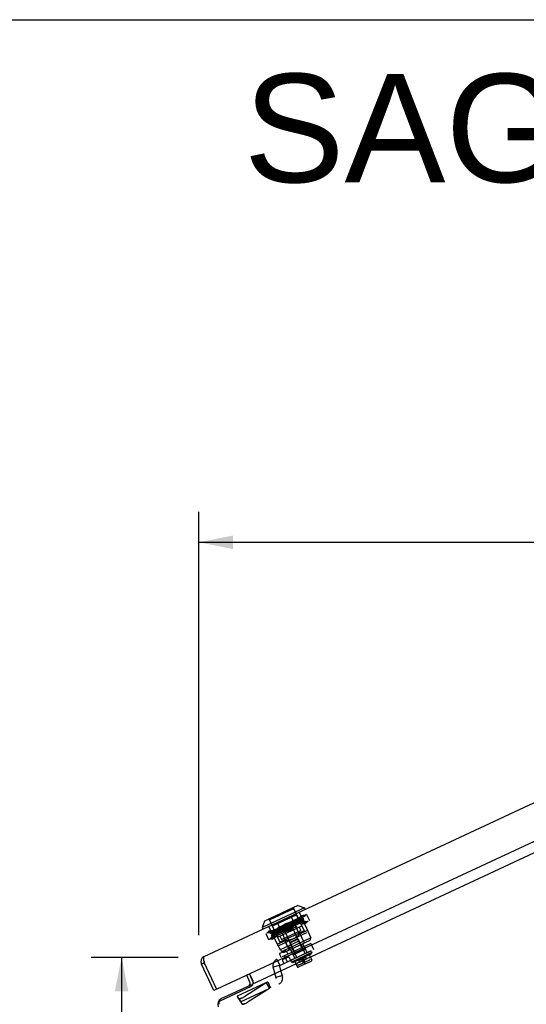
# Model space of a CAD drawing. Header units: inches. Extents: x 0 to 136, y 0 to 88.
# Tile 69 of 74: x 65 to 77, y 65 to 88. Entities that reach past the tile are written whole.
import ezdxf

# ---------------------------------------------------------------- set-up
doc = ezdxf.new("R2010")
doc.units = ezdxf.units.IN
doc.header["$LTSCALE"] = 7.48
doc.header["$MEASUREMENT"] = 0
doc.linetypes.add('HIDDEN', pattern=[0.2, 0.1, -0.1])
doc.layers.get('0').update_dxf_attribs({"linetype": 'CONTINUOUS'})
doc.layers.add('DEFAULT_2', color=8, linetype='HIDDEN')
doc.layers.add('DIMENSIONS', color=7, linetype='CONTINUOUS')
doc.styles.get("Standard").update_dxf_attribs({"font": 'arial.ttf'})
doc.dimstyles.new('DIMSTYLE_1', dxfattribs={"dimtxt": 0.6, "dimasz": 0.8, "dimexe": 0.09, "dimexo": 0.07, "dimgap": 0.0375, "dimtad": 0, "dimtih": 1, "dimtoh": 1, "dimzin": 4, "dimdsep": 46, "dimtxsty": 'Standard', "dimblk": '_FILLED', "dimblk1": '_FILLED', "dimblk2": '_FILLED', "dimcen": 0.09, "dimazin": 1, "dimtfac": 1, "dimtofl": 0, "dimtmove": 0, "dimatfit": 3, "dimldrblk": '_FILLED', "dimfxl": 0, "dimtolj": 1, "dimtzin": 4, "dimarcsym": 0})

# ---------------------------------------------------------------- blocks, each defined once
blk = doc.blocks.new('_FILLED')
at = {"color": 0, "linetype": 'ByBlock'}
blk.add_solid([(0, 0), (-1, 0.2), (-1, -0.2)], dxfattribs=at)
blk = doc.blocks.new('*D6')
at = {"layer": 'DIMENSIONS', "color": 2, "linetype": 'Continuous'}
for p, q in [((68.458, 65.836), (66.401, 65.836)), ((67.121, 65.836), (67.121, 50.381)), ((67.121, 33.726), (67.121, 48.281)), ((74.54, 33.726), (66.401, 33.726))]:
    blk.add_line(p, q, dxfattribs=at)
at = {"layer": 'DIMENSIONS', "color": 2, "linetype": 'Continuous', "xscale": 0.8, "yscale": 0.8, "zscale": 0.8}
for p, rotation in [((67.121, 65.836), 90), ((67.121, 33.726), 270)]:
    blk.add_blockref('_FILLED', p, dxfattribs=dict(at, rotation=rotation))
at = {"layer": 'DIMENSIONS', "color": 2, "linetype": 'Continuous', "insert": (67.121, 50.081), "char_height": 0.6, "width": 2.09665, "attachment_point": 2, "line_spacing_factor": 0.9}
blk.add_mtext('32.11\\PREF.', dxfattribs=at)
blk = doc.blocks.new('*D7')
at = {"layer": 'DIMENSIONS', "color": 2, "linetype": 'Continuous'}
for p, q in [((68.95, 66.364), (68.95, 76.369)), ((90.455, 71.633), (90.455, 76.369)), ((68.95, 75.649), (77.286, 75.649)), ((90.455, 75.649), (82.119, 75.649))]:
    blk.add_line(p, q, dxfattribs=at)
at = {"layer": 'DIMENSIONS', "color": 2, "linetype": 'Continuous', "xscale": 0.8, "yscale": 0.8, "zscale": 0.8, "rotation": 180}
blk.add_blockref('_FILLED', (68.95, 75.649), dxfattribs=at)
at = {"layer": 'DIMENSIONS', "color": 2, "linetype": 'Continuous', "xscale": 0.8, "yscale": 0.8, "zscale": 0.8}
blk.add_blockref('_FILLED', (90.455, 75.649), dxfattribs=at)
at = {"layer": 'DIMENSIONS', "color": 2, "linetype": 'Continuous', "insert": (79.702, 75.949), "char_height": 0.6, "width": 4.23346, "attachment_point": 2, "line_spacing_factor": 0.9}
blk.add_mtext('21.50 REF.', dxfattribs=at)

msp = doc.modelspace()

# ---------------------------------------------------------------- linework, layer by layer
at = {"color": 7, "linetype": 'Continuous'}
for p, q in [((0, 88), (136, 88)), ((71.284, 67.066), (70.499, 66.7)), ((71.284, 67.066), (71.441, 67.009)), ((71.441, 67.009), (70.442, 66.543)), ((71.441, 67.009), (71.458, 66.973)), ((70.499, 66.7), (70.442, 66.543)), ((70.442, 66.543), (70.459, 66.508)), ((69.007, 65.682), (69.075, 65.713)), ((70.153, 65.258), (70.077, 65.42)), ((69.475, 64.865), (70.182, 65.194)), ((70.182, 65.194), (70.196, 65.166)), ((70.19, 65.179), (70.202, 65.173)), ((69.367, 65.088), (69.299, 65.056)), ((69.36, 65.102), (69.367, 65.088))]:
    msp.add_line(p, q, dxfattribs=at)
at = {"color": 3, "linetype": 'Continuous'}
for p, q in [((69.072, 65.861), (88.435, 74.89)), ((69.38, 65.094), (88.825, 74.162)), ((70.205, 65.208), (88.006, 73.509)), ((69.299, 65.056), (69.007, 65.682)), ((69.065, 65.777), (69.065, 65.783)), ((69.066, 65.771), (69.065, 65.777)), ((69.067, 65.765), (69.066, 65.771)), ((69.068, 65.759), (69.067, 65.765)), ((69.069, 65.753), (69.068, 65.759)), ((69.07, 65.746), (69.069, 65.753)), ((69.071, 65.74), (69.07, 65.746)), ((69.072, 65.73), (69.071, 65.74)), ((69.075, 65.713), (69.072, 65.73)), ((69.075, 65.713), (69.36, 65.102)), ((70.242, 65.242), (70.144, 65.451)), ((70.145, 65.451), (70.221, 65.29)), ((69.452, 64.815), (70.189, 65.159)), ((70.205, 65.208), (70.213, 65.189))]:
    msp.add_line(p, q, dxfattribs=at)
for points in [[(69.065, 65.783), (69.064, 65.789), (69.064, 65.792), (69.063, 65.794), (69.063, 65.797), (69.063, 65.8), (69.063, 65.802), (69.062, 65.805), (69.062, 65.808), (69.062, 65.81), (69.062, 65.813), (69.062, 65.815), (69.062, 65.817), (69.062, 65.82), (69.062, 65.822), (69.062, 65.824), (69.062, 65.826), (69.062, 65.828), (69.062, 65.831), (69.062, 65.833), (69.062, 65.834), (69.062, 65.836), (69.062, 65.838), (69.062, 65.84), (69.063, 65.842), (69.063, 65.843), (69.063, 65.845), (69.063, 65.846), (69.064, 65.848), (69.064, 65.849), (69.064, 65.85), (69.065, 65.852), (69.065, 65.853), (69.066, 65.854), (69.066, 65.855), (69.067, 65.856), (69.067, 65.857), (69.068, 65.858), (69.069, 65.858), (69.069, 65.859), (69.07, 65.86), (69.071, 65.86), (69.072, 65.861), (69.072, 65.861)], [(70.203, 65.174), (70.203, 65.173), (70.202, 65.173), (70.201, 65.172), (70.2, 65.171), (70.199, 65.17), (70.198, 65.169), (70.197, 65.168), (70.196, 65.167), (70.195, 65.166), (70.194, 65.165), (70.193, 65.163), (70.192, 65.162), (70.191, 65.161), (70.189, 65.159)], [(70.213, 65.189), (70.213, 65.188), (70.212, 65.186), (70.211, 65.185), (70.211, 65.183), (70.21, 65.182), (70.21, 65.181), (70.209, 65.18), (70.209, 65.179), (70.208, 65.179), (70.207, 65.178), (70.207, 65.177), (70.206, 65.177), (70.205, 65.176), (70.205, 65.175), (70.203, 65.174)], [(70.231, 65.23), (70.231, 65.229), (70.23, 65.227), (70.229, 65.225), (70.229, 65.224), (70.228, 65.222), (70.228, 65.221), (70.227, 65.219), (70.226, 65.218), (70.225, 65.217), (70.224, 65.217), (70.223, 65.216)], [(70.242, 65.242), (70.241, 65.242), (70.24, 65.241), (70.238, 65.241), (70.237, 65.24), (70.236, 65.239), (70.235, 65.238), (70.234, 65.236), (70.233, 65.235), (70.232, 65.233), (70.232, 65.232), (70.231, 65.23)]]:
    msp.add_lwpolyline(points, dxfattribs=at)
at = {"color": 7, "linetype": 'Continuous'}
for points in [[(70.152, 65.197), (70.152, 65.198), (70.153, 65.198), (70.153, 65.198), (70.154, 65.198), (70.154, 65.198), (70.155, 65.198), (70.157, 65.198), (70.158, 65.198), (70.159, 65.198), (70.161, 65.197), (70.162, 65.197), (70.166, 65.196)], [(70.166, 65.196), (70.168, 65.195), (70.169, 65.195), (70.171, 65.194), (70.173, 65.194), (70.175, 65.194), (70.176, 65.194), (70.178, 65.194), (70.179, 65.194), (70.18, 65.194), (70.182, 65.194), (70.182, 65.194)]]:
    msp.add_lwpolyline(points, dxfattribs=at)
at = {"color": 3, "linetype": 'Continuous'}
for centre, radius, start, end in [((69.129, 65.739), 0.135, 115, 205), ((70.089, 65.228), 0.145, 3.2477, 17.7371), ((69.374, 65.108), 0.015, 205, 295), ((69.479, 64.758), 0.063, 115, 205)]:
    msp.add_arc(centre, radius, start, end, dxfattribs=at)
at = {"color": 7, "linetype": 'Continuous'}
for centre, radius, start, end in [((69.129, 65.739), 0.06, 173.1228, 205), ((70.089, 65.228), 0.07, 301.4624, 25), ((69.537, 64.733), 0.145, 115, 205)]:
    msp.add_arc(centre, radius, start, end, dxfattribs=at)
at = {"layer": 'DEFAULT_2', "color": 8, "linetype": 'HIDDEN'}
for p, q in [((71.184, 67.006), (71.189, 67.022)), ((71.493, 66.852), (70.529, 66.403)), ((71.184, 67.006), (70.609, 66.739)), ((71.184, 66.989), (70.622, 66.727)), ((70.684, 66.582), (71.255, 66.849)), ((71.122, 66.817), (71.321, 66.389)), ((71.184, 67.006), (71.435, 66.468)), ((71.184, 66.989), (71.185, 66.989)), ((71.186, 66.988), (71.187, 66.987)), ((71.187, 66.987), (71.188, 66.986)), ((71.188, 66.986), (71.189, 66.984)), ((71.189, 66.984), (71.19, 66.982)), ((71.19, 66.982), (71.191, 66.98)), ((71.191, 66.98), (71.192, 66.978)), ((71.193, 66.976), (71.192, 66.978)), ((71.193, 66.976), (71.253, 66.848)), ((71.378, 66.585), (71.255, 66.849)), ((71.358, 66.811), (71.313, 66.768)), ((71.315, 66.907), (71.531, 66.443)), ((71.404, 66.832), (71.358, 66.811)), ((71.358, 66.811), (71.42, 66.818)), ((71.358, 66.811), (71.375, 66.775)), ((71.359, 66.79), (71.404, 66.832)), ((71.421, 66.797), (71.359, 66.79)), ((71.42, 66.818), (71.375, 66.775)), ((71.421, 66.797), (71.375, 66.775)), ((71.385, 66.774), (71.405, 66.805)), ((71.405, 66.806), (71.396, 66.807)), ((71.466, 66.839), (71.404, 66.832)), ((71.404, 66.832), (71.421, 66.797)), ((71.421, 66.797), (71.466, 66.839)), ((71.493, 66.852), (71.559, 66.709)), ((70.609, 66.739), (70.594, 66.744)), ((70.596, 66.26), (71.559, 66.709)), ((70.818, 66.11), (70.601, 66.574)), ((70.609, 66.739), (70.861, 66.2)), ((70.622, 66.727), (70.622, 66.727)), ((70.622, 66.722), (70.622, 66.724)), ((70.623, 66.72), (70.622, 66.722)), ((70.624, 66.718), (70.623, 66.72)), ((70.625, 66.716), (70.624, 66.718)), ((70.626, 66.714), (70.625, 66.716)), ((70.627, 66.712), (70.626, 66.714)), ((70.627, 66.712), (70.687, 66.583)), ((70.668, 66.337), (71.453, 66.703)), ((70.807, 66.318), (70.684, 66.582)), ((70.795, 66.664), (70.994, 66.236)), ((70.807, 66.318), (71.378, 66.585)), ((70.904, 66.577), (71.003, 66.645)), ((70.904, 66.577), (71.019, 66.609)), ((70.905, 66.575), (70.958, 66.601)), ((70.974, 66.565), (70.922, 66.539)), ((70.958, 66.601), (71.011, 66.627)), ((71.081, 66.618), (70.974, 66.565)), ((70.982, 66.547), (71.089, 66.6)), ((70.988, 66.606), (71.042, 66.63)), ((71.051, 66.612), (70.996, 66.588)), ((71.106, 66.565), (70.999, 66.511)), ((71.003, 66.645), (71.118, 66.677)), ((71.086, 66.467), (71.003, 66.645)), ((71.01, 66.573), (71.04, 66.586)), ((71.013, 66.553), (71.067, 66.577)), ((71.019, 66.609), (71.118, 66.677)), ((71.076, 66.559), (71.021, 66.535)), ((71.04, 66.586), (71.098, 66.612)), ((71.134, 66.644), (71.081, 66.618)), ((71.144, 66.671), (71.089, 66.644)), ((71.089, 66.6), (71.142, 66.626)), ((71.159, 66.591), (71.106, 66.565)), ((71.163, 66.614), (71.107, 66.587)), ((71.114, 66.547), (71.167, 66.573)), ((71.313, 66.768), (71.375, 66.775)), ((71.321, 66.558), (71.359, 66.476)), ((71.379, 66.625), (71.425, 66.668)), ((71.441, 66.632), (71.379, 66.625)), ((71.385, 66.774), (71.385, 66.774)), ((71.385, 66.774), (71.393, 66.757)), ((71.393, 66.757), (71.393, 66.757)), ((71.43, 66.752), (71.393, 66.757)), ((71.41, 66.72), (71.43, 66.752)), ((71.41, 66.721), (71.41, 66.72)), ((71.41, 66.721), (71.418, 66.703)), ((71.418, 66.703), (71.418, 66.703)), ((71.446, 66.7), (71.418, 66.703)), ((71.471, 66.69), (71.425, 66.668)), ((71.486, 66.675), (71.425, 66.668)), ((71.441, 66.632), (71.425, 66.668)), ((71.471, 66.69), (71.426, 66.647)), ((71.426, 66.647), (71.487, 66.654)), ((71.441, 66.632), (71.486, 66.675)), ((71.487, 66.654), (71.441, 66.632)), ((71.453, 66.703), (71.47, 66.667)), ((71.471, 66.69), (71.533, 66.697)), ((71.487, 66.654), (71.471, 66.69)), ((71.533, 66.697), (71.487, 66.654)), ((70.529, 66.403), (70.596, 66.26)), ((70.556, 66.415), (70.601, 66.458)), ((70.618, 66.422), (70.556, 66.415)), ((70.601, 66.458), (70.647, 66.479)), ((70.663, 66.465), (70.601, 66.458)), ((70.601, 66.458), (70.618, 66.422)), ((70.647, 66.479), (70.602, 66.436)), ((70.602, 66.436), (70.664, 66.444)), ((70.618, 66.422), (70.663, 66.465)), ((70.618, 66.422), (70.664, 66.444)), ((70.654, 66.445), (70.633, 66.413)), ((70.633, 66.413), (70.633, 66.413)), ((70.633, 66.413), (70.671, 66.408)), ((70.647, 66.479), (70.709, 66.486)), ((70.647, 66.479), (70.664, 66.444)), ((70.647, 66.458), (70.654, 66.444)), ((70.654, 66.444), (70.654, 66.445)), ((70.679, 66.391), (70.658, 66.36)), ((70.658, 66.36), (70.658, 66.359)), ((70.658, 66.359), (70.696, 66.355)), ((70.709, 66.486), (70.664, 66.444)), ((70.667, 66.315), (70.714, 66.337)), ((70.667, 66.315), (70.729, 66.322)), ((70.668, 66.337), (70.685, 66.301)), ((70.669, 66.294), (70.714, 66.337)), ((70.67, 66.409), (70.679, 66.391)), ((70.67, 66.409), (70.671, 66.408)), ((70.679, 66.391), (70.679, 66.391)), ((70.729, 66.322), (70.684, 66.279)), ((70.695, 66.355), (70.697, 66.351)), ((70.695, 66.355), (70.696, 66.355)), ((70.776, 66.344), (70.714, 66.337)), ((70.73, 66.301), (70.714, 66.337)), ((70.73, 66.301), (70.776, 66.344)), ((70.818, 66.11), (71.531, 66.443)), ((71.435, 66.468), (70.861, 66.2)), ((70.864, 66.345), (70.903, 66.263)), ((70.903, 66.263), (71.359, 66.476)), ((70.93, 66.521), (70.982, 66.547)), ((70.993, 66.531), (70.938, 66.503)), ((70.999, 66.511), (70.947, 66.485)), ((71.069, 66.502), (70.97, 66.435)), ((71.086, 66.467), (70.97, 66.435)), ((70.98, 66.46), (71.159, 66.543)), ((71.217, 65.953), (70.98, 66.46)), ((71.031, 66.518), (71.09, 66.544)), ((71.061, 66.52), (71.114, 66.547)), ((71.185, 66.534), (71.069, 66.502)), ((71.185, 66.534), (71.086, 66.467)), ((71.395, 66.036), (71.159, 66.543)), ((71.251, 66.323), (71.232, 66.31)), ((71.268, 66.337), (71.251, 66.323)), ((71.286, 66.353), (71.268, 66.337)), ((71.303, 66.37), (71.286, 66.352)), ((71.321, 66.389), (71.303, 66.37)), ((71.308, 66.452), (71.434, 66.181)), ((71.515, 66.479), (71.321, 66.389)), ((71.326, 66.417), (71.436, 66.181)), ((71.528, 66.441), (71.594, 66.299)), ((70.667, 66.315), (70.622, 66.272)), ((70.622, 66.272), (70.684, 66.279)), ((70.684, 66.279), (70.667, 66.315)), ((70.73, 66.301), (70.669, 66.294)), ((70.684, 66.279), (70.73, 66.301)), ((71.594, 66.169), (70.791, 65.795)), ((70.994, 66.236), (70.801, 66.146)), ((70.821, 66.112), (70.858, 66.033)), ((70.873, 66.028), (71.316, 66.234)), ((71.594, 66.299), (70.902, 65.976)), ((70.954, 66.287), (71.081, 66.016)), ((70.956, 65.958), (71.575, 66.246)), ((70.969, 66.25), (71.038, 66.104)), ((70.994, 66.236), (71.02, 66.238)), ((71.045, 66.24), (71.02, 66.238)), ((71.068, 66.244), (71.045, 66.24)), ((71.09, 66.248), (71.067, 66.244)), ((71.11, 66.029), (71.068, 66.118)), ((71.112, 66.254), (71.089, 66.248)), ((71.297, 66.271), (71.1, 66.179)), ((71.106, 66.195), (71.1, 66.179)), ((71.1, 66.179), (71.262, 65.833)), ((71.281, 66.277), (71.106, 66.195)), ((71.134, 66.26), (71.112, 66.254)), ((71.155, 66.268), (71.134, 66.26)), ((71.174, 66.277), (71.155, 66.268)), ((71.174, 66.277), (71.194, 66.286)), ((71.213, 66.297), (71.194, 66.286)), ((71.232, 66.31), (71.213, 66.297)), ((71.281, 66.277), (71.297, 66.271)), ((71.297, 66.271), (71.458, 65.925)), ((71.357, 66.145), (71.311, 66.245)), ((71.362, 66.147), (71.423, 66.015)), ((71.4, 66.165), (71.462, 66.033)), ((71.435, 66.095), (71.502, 65.952)), ((71.575, 66.246), (71.594, 66.299)), ((71.594, 66.169), (71.66, 66.026)), ((70.854, 65.92), (70.891, 65.841)), ((70.858, 65.652), (71.66, 66.026)), ((71.001, 65.997), (70.858, 65.93)), ((70.872, 66.04), (70.902, 65.976)), ((70.92, 65.97), (70.902, 65.976)), ((70.938, 65.964), (70.92, 65.97)), ((70.956, 65.958), (70.938, 65.964)), ((70.969, 65.878), (71.036, 65.735)), ((71.011, 65.993), (71.048, 65.914)), ((71.176, 65.9), (71.115, 66.032)), ((71.127, 65.777), (71.587, 65.992)), ((71.59, 65.986), (71.13, 65.772)), ((71.617, 65.956), (71.136, 65.731)), ((71.146, 65.96), (71.213, 65.817)), ((71.154, 66.05), (71.215, 65.918)), ((71.166, 65.723), (71.604, 65.928)), ((71.176, 65.9), (71.462, 66.033)), ((71.217, 65.953), (71.201, 65.911)), ((71.395, 66.036), (71.217, 65.953)), ((71.288, 65.846), (71.286, 65.851)), ((71.308, 65.862), (71.311, 65.856)), ((71.317, 65.866), (71.32, 65.86)), ((71.335, 65.867), (71.333, 65.873)), ((71.357, 65.884), (71.36, 65.879)), ((71.385, 65.891), (71.382, 65.896)), ((71.395, 66.036), (71.437, 66.021)), ((71.397, 65.903), (71.4, 65.898)), ((71.406, 65.907), (71.409, 65.902)), ((71.431, 65.912), (71.429, 65.918)), ((71.439, 65.916), (71.436, 65.921)), ((71.449, 65.927), (71.452, 65.922)), ((71.469, 65.93), (71.467, 65.935)), ((71.472, 65.938), (71.475, 65.933)), ((71.481, 65.942), (71.483, 65.937)), ((71.494, 65.941), (71.491, 65.947)), ((71.498, 65.95), (71.5, 65.944)), ((71.503, 65.946), (71.5, 65.951)), ((71.508, 65.948), (71.505, 65.953)), ((71.534, 65.967), (71.536, 65.961)), ((71.555, 65.905), (71.614, 65.78)), ((71.559, 65.972), (71.557, 65.977)), ((71.574, 65.985), (71.576, 65.98)), ((71.586, 65.985), (71.584, 65.99)), ((71.587, 65.992), (71.59, 65.986)), ((71.604, 65.928), (71.617, 65.956)), ((71.606, 65.981), (71.617, 65.956)), ((70.855, 65.647), (70.703, 65.606)), ((70.791, 65.795), (70.858, 65.652)), ((70.923, 65.396), (70.855, 65.647)), ((70.926, 65.766), (70.957, 65.698)), ((71.057, 65.849), (70.935, 65.792)), ((71.083, 65.839), (71.114, 65.772)), ((71.124, 65.756), (71.136, 65.731)), ((71.127, 65.777), (71.13, 65.772)), ((71.133, 65.773), (71.131, 65.779)), ((71.166, 65.723), (71.136, 65.731)), ((71.141, 65.783), (71.144, 65.778)), ((71.16, 65.786), (71.158, 65.791)), ((71.181, 65.802), (71.184, 65.797)), ((71.212, 65.81), (71.209, 65.815)), ((71.214, 65.746), (71.272, 65.621)), ((71.215, 65.818), (71.217, 65.812)), ((71.217, 65.819), (71.219, 65.813)), ((71.226, 65.816), (71.223, 65.822)), ((71.234, 65.827), (71.236, 65.821)), ((71.242, 65.831), (71.245, 65.825)), ((71.25, 65.828), (71.248, 65.833)), ((71.25, 65.697), (71.392, 65.764)), ((71.266, 65.842), (71.268, 65.836)), ((71.281, 65.842), (71.279, 65.848)), ((71.296, 65.654), (71.281, 65.66)), ((71.297, 65.654), (71.572, 65.783)), ((71.366, 65.643), (71.298, 65.611)), ((71.313, 65.77), (71.473, 65.845)), ((71.329, 65.734), (71.313, 65.77)), ((71.364, 65.642), (71.372, 65.646)), ((71.372, 65.646), (71.533, 65.721)), ((71.375, 65.799), (71.412, 65.721)), ((71.381, 65.65), (71.384, 65.651)), ((71.385, 65.825), (71.451, 65.683)), ((71.411, 65.816), (71.448, 65.737)), ((71.428, 65.78), (71.57, 65.847)), ((71.49, 65.809), (71.473, 65.845)), ((71.578, 65.798), (71.573, 65.783)), ((70.771, 65.355), (70.703, 65.606)), ((70.765, 65.375), (70.917, 65.416)), ((69.863, 64.929), (70.768, 65.351)), ((69.93, 64.786), (70.835, 65.208)), ((70.536, 65.235), (70.033, 64.918)), ((70.536, 65.235), (70.618, 65.107)), ((70.577, 65.262), (70.643, 65.119)), ((69.93, 64.786), (69.863, 64.929)), ((70.618, 65.107), (70.114, 64.79)), ((69.854, 64.917), (69.879, 64.87)), ((69.854, 64.917), (69.936, 64.789)), ((69.88, 64.87), (69.879, 64.87)), ((69.879, 64.87), (69.88, 64.87)), ((69.88, 64.87), (69.961, 64.742)), ((69.909, 64.831), (69.909, 64.831)), ((69.944, 64.873), (69.933, 64.869)), ((69.936, 64.789), (69.961, 64.742)), ((69.961, 64.742), (69.961, 64.742)), ((69.961, 64.742), (69.961, 64.742)), ((70.025, 64.745), (70.014, 64.741))]:
    msp.add_line(p, q, dxfattribs=at)
for points in [[(71.405, 66.805), (71.405, 66.805), (71.402, 66.803), (71.397, 66.8), (71.391, 66.796), (71.382, 66.791), (71.371, 66.785), (71.358, 66.778), (71.343, 66.771), (71.326, 66.762), (71.308, 66.753), (71.289, 66.743), (71.267, 66.732), (71.245, 66.721), (71.221, 66.709), (71.196, 66.697), (71.171, 66.684), (71.144, 66.671)], [(71.186, 66.988), (71.185, 66.989), (71.185, 66.989)], [(71.351, 66.786), (71.364, 66.791), (71.376, 66.796), (71.386, 66.8), (71.394, 66.803), (71.4, 66.805), (71.404, 66.806), (71.405, 66.806)], [(71.405, 66.806), (71.405, 66.806), (71.405, 66.805)], [(70.622, 66.727), (70.622, 66.726), (70.622, 66.725), (70.622, 66.724)], [(70.633, 66.413), (70.636, 66.413), (70.64, 66.414), (70.646, 66.417), (70.655, 66.42), (70.666, 66.424), (70.679, 66.429), (70.693, 66.435), (70.71, 66.442), (70.728, 66.45), (70.748, 66.458), (70.769, 66.468), (70.792, 66.477), (70.816, 66.488), (70.841, 66.499), (70.868, 66.51), (70.895, 66.522), (70.923, 66.535), (70.952, 66.547), (71.01, 66.573)], [(70.918, 66.559), (70.89, 66.546), (70.863, 66.532), (70.837, 66.52), (70.813, 66.507), (70.789, 66.495), (70.767, 66.484), (70.746, 66.474), (70.726, 66.464), (70.708, 66.455), (70.692, 66.446), (70.678, 66.439), (70.665, 66.432), (70.654, 66.427), (70.646, 66.422), (70.64, 66.418), (70.635, 66.415), (70.633, 66.414), (70.633, 66.413)], [(70.996, 66.588), (70.942, 66.565), (70.915, 66.553), (70.889, 66.542), (70.864, 66.531), (70.84, 66.52), (70.817, 66.51), (70.795, 66.501), (70.774, 66.492), (70.754, 66.483), (70.736, 66.476), (70.719, 66.469), (70.705, 66.463), (70.692, 66.457), (70.68, 66.453), (70.671, 66.449), (70.664, 66.447), (70.658, 66.445), (70.655, 66.444), (70.654, 66.444)], [(70.654, 66.445), (70.654, 66.445), (70.657, 66.447), (70.662, 66.45), (70.669, 66.454), (70.677, 66.459), (70.688, 66.465), (70.7, 66.471), (70.714, 66.479), (70.73, 66.487), (70.748, 66.496), (70.767, 66.505), (70.787, 66.516), (70.808, 66.526), (70.831, 66.538), (70.855, 66.55), (70.879, 66.562), (70.905, 66.575)], [(70.671, 66.408), (70.672, 66.408), (70.675, 66.409), (70.68, 66.411), (70.688, 66.414), (70.697, 66.417), (70.708, 66.421), (70.721, 66.427), (70.736, 66.433), (70.752, 66.44), (70.77, 66.447), (70.79, 66.456), (70.81, 66.465), (70.832, 66.474), (70.856, 66.484), (70.88, 66.495), (70.906, 66.506), (70.932, 66.517), (70.958, 66.529), (71.013, 66.553)], [(70.696, 66.48), (70.711, 66.486), (70.727, 66.493), (70.745, 66.501), (70.765, 66.509), (70.786, 66.518), (70.808, 66.528), (70.831, 66.538), (70.856, 66.549), (70.881, 66.56), (70.907, 66.571), (70.934, 66.583), (70.988, 66.606)], [(71.089, 66.644), (71.032, 66.616), (71.003, 66.602), (70.975, 66.587), (70.918, 66.559)], [(71.107, 66.587), (71.05, 66.559), (70.993, 66.531)], [(71.042, 66.63), (71.097, 66.654), (71.123, 66.666), (71.149, 66.677), (71.174, 66.688), (71.199, 66.698), (71.222, 66.709), (71.244, 66.718), (71.265, 66.727), (71.284, 66.735), (71.302, 66.743), (71.319, 66.75), (71.334, 66.756), (71.347, 66.761), (71.358, 66.766), (71.367, 66.769), (71.375, 66.772), (71.38, 66.774), (71.383, 66.775), (71.385, 66.774)], [(71.393, 66.757), (71.392, 66.757), (71.389, 66.756), (71.383, 66.754), (71.376, 66.752), (71.367, 66.748), (71.355, 66.744), (71.342, 66.738), (71.328, 66.732), (71.311, 66.725), (71.293, 66.718), (71.274, 66.709), (71.253, 66.7), (71.231, 66.691), (71.208, 66.681), (71.183, 66.67), (71.158, 66.659), (71.132, 66.648), (71.105, 66.636), (71.051, 66.612)], [(71.067, 66.577), (71.122, 66.6), (71.148, 66.612), (71.174, 66.623), (71.199, 66.634), (71.224, 66.645), (71.247, 66.655), (71.269, 66.665), (71.29, 66.674), (71.31, 66.682), (71.328, 66.69), (71.344, 66.696), (71.359, 66.703), (71.372, 66.708), (71.383, 66.712), (71.392, 66.716), (71.4, 66.719), (71.405, 66.72), (71.408, 66.721), (71.41, 66.721)], [(71.418, 66.703), (71.417, 66.703), (71.413, 66.702), (71.408, 66.701), (71.401, 66.698), (71.392, 66.695), (71.38, 66.69), (71.367, 66.685), (71.353, 66.679), (71.336, 66.672), (71.318, 66.664), (71.299, 66.656), (71.278, 66.647), (71.256, 66.637), (71.232, 66.627), (71.208, 66.617), (71.183, 66.606), (71.157, 66.594), (71.13, 66.583), (71.076, 66.559)], [(71.09, 66.544), (71.147, 66.569), (71.176, 66.581), (71.203, 66.594), (71.23, 66.605), (71.256, 66.617), (71.281, 66.627), (71.304, 66.638), (71.327, 66.647), (71.348, 66.656), (71.367, 66.665), (71.385, 66.672), (71.401, 66.679)], [(71.098, 66.612), (71.155, 66.637), (71.183, 66.649), (71.21, 66.661), (71.235, 66.672), (71.26, 66.683), (71.284, 66.693), (71.306, 66.702), (71.326, 66.711), (71.345, 66.719), (71.362, 66.727), (71.378, 66.733), (71.392, 66.739), (71.403, 66.743), (71.413, 66.747), (71.421, 66.75), (71.426, 66.752), (71.429, 66.752), (71.43, 66.752)], [(71.385, 66.774), (71.384, 66.773), (71.381, 66.771), (71.377, 66.768), (71.37, 66.764), (71.361, 66.76), (71.351, 66.754), (71.338, 66.747), (71.324, 66.74), (71.308, 66.732), (71.291, 66.723), (71.272, 66.713), (71.252, 66.703), (71.23, 66.692), (71.208, 66.681), (71.184, 66.669), (71.159, 66.657), (71.134, 66.644)], [(71.142, 66.626), (71.167, 66.639), (71.192, 66.651), (71.215, 66.663), (71.238, 66.674), (71.26, 66.685), (71.28, 66.695), (71.299, 66.705), (71.316, 66.714), (71.332, 66.722), (71.346, 66.729), (71.359, 66.736), (71.369, 66.742), (71.378, 66.746), (71.385, 66.75), (71.39, 66.753), (71.392, 66.755), (71.393, 66.757)], [(71.41, 66.72), (71.409, 66.72), (71.406, 66.718), (71.402, 66.715), (71.395, 66.711), (71.386, 66.706), (71.376, 66.7), (71.363, 66.694), (71.349, 66.686), (71.333, 66.678), (71.316, 66.669), (71.297, 66.66), (71.277, 66.649), (71.255, 66.639), (71.232, 66.627), (71.209, 66.615), (71.184, 66.603), (71.159, 66.591)], [(71.43, 66.752), (71.429, 66.751), (71.426, 66.749), (71.421, 66.745), (71.414, 66.741), (71.404, 66.736), (71.393, 66.73), (71.38, 66.723), (71.365, 66.715), (71.348, 66.707), (71.33, 66.698), (71.31, 66.687), (71.288, 66.677), (71.265, 66.665), (71.241, 66.653), (71.216, 66.64), (71.189, 66.627), (71.163, 66.614)], [(71.167, 66.573), (71.192, 66.585), (71.217, 66.597), (71.24, 66.609), (71.263, 66.621), (71.285, 66.631), (71.305, 66.642), (71.324, 66.651), (71.341, 66.66), (71.357, 66.668), (71.371, 66.676), (71.384, 66.682), (71.394, 66.688), (71.403, 66.693), (71.41, 66.697), (71.415, 66.7), (71.417, 66.702), (71.418, 66.703)], [(71.43, 66.752), (71.43, 66.752), (71.43, 66.752)], [(70.658, 66.359), (70.66, 66.359), (70.665, 66.361), (70.671, 66.363), (70.679, 66.366), (70.69, 66.37), (70.702, 66.375), (70.716, 66.381), (70.733, 66.388), (70.75, 66.395), (70.77, 66.404), (70.791, 66.413), (70.814, 66.423), (70.838, 66.433), (70.864, 66.444), (70.89, 66.456), (70.917, 66.468), (70.945, 66.48), (70.973, 66.492), (71.031, 66.518)], [(70.938, 66.503), (70.911, 66.49), (70.885, 66.477), (70.859, 66.464), (70.835, 66.452), (70.812, 66.441), (70.79, 66.43), (70.769, 66.419), (70.75, 66.41), (70.732, 66.401), (70.716, 66.392), (70.702, 66.385), (70.69, 66.378), (70.679, 66.373), (70.671, 66.368), (70.664, 66.364), (70.66, 66.362), (70.658, 66.36), (70.658, 66.36)], [(70.922, 66.539), (70.897, 66.527), (70.872, 66.514), (70.848, 66.502), (70.826, 66.491), (70.804, 66.48), (70.784, 66.47), (70.765, 66.46), (70.747, 66.451), (70.731, 66.443), (70.717, 66.436), (70.705, 66.429), (70.694, 66.424), (70.685, 66.419), (70.679, 66.415), (70.674, 66.412), (70.671, 66.41), (70.67, 66.409)], [(71.021, 66.535), (70.966, 66.511), (70.94, 66.499), (70.914, 66.488), (70.889, 66.477), (70.864, 66.467), (70.841, 66.456), (70.819, 66.447), (70.798, 66.438), (70.779, 66.43), (70.76, 66.422), (70.744, 66.415), (70.729, 66.409), (70.716, 66.404), (70.705, 66.399), (70.696, 66.396), (70.689, 66.393), (70.683, 66.391), (70.68, 66.391), (70.679, 66.391)], [(70.679, 66.391), (70.679, 66.392), (70.682, 66.394), (70.687, 66.397), (70.694, 66.401), (70.702, 66.406), (70.713, 66.411), (70.725, 66.418), (70.739, 66.425), (70.755, 66.433), (70.773, 66.442), (70.792, 66.452), (70.812, 66.462), (70.833, 66.473), (70.856, 66.484), (70.879, 66.496), (70.904, 66.508), (70.93, 66.521)], [(70.947, 66.485), (70.921, 66.473), (70.896, 66.461), (70.873, 66.449), (70.85, 66.437), (70.828, 66.426), (70.808, 66.416), (70.789, 66.407), (70.772, 66.398), (70.756, 66.39), (70.742, 66.382), (70.73, 66.376), (70.719, 66.37), (70.71, 66.365), (70.703, 66.361), (70.699, 66.358), (70.696, 66.356), (70.695, 66.355)], [(70.696, 66.355), (70.697, 66.355), (70.7, 66.356), (70.705, 66.357), (70.713, 66.36), (70.722, 66.364), (70.733, 66.368), (70.746, 66.373)], [(70.872, 66.04), (70.873, 66.039), (70.874, 66.037), (70.876, 66.036), (70.877, 66.035), (70.879, 66.034), (70.881, 66.034), (70.883, 66.033), (70.885, 66.034), (70.886, 66.034), (70.888, 66.035)], [(71.297, 65.654), (71.297, 65.654), (71.297, 65.654), (71.297, 65.654), (71.296, 65.654), (71.296, 65.654), (71.296, 65.654)], [(71.531, 65.72), (71.535, 65.722), (71.604, 65.754)], [(71.573, 65.783), (71.573, 65.783), (71.573, 65.783), (71.573, 65.783), (71.573, 65.783), (71.573, 65.783), (71.572, 65.783)], [(70.577, 65.262), (70.57, 65.258), (70.563, 65.254), (70.556, 65.25), (70.549, 65.245), (70.543, 65.24), (70.536, 65.235)], [(69.863, 64.929), (69.861, 64.928), (69.859, 64.926), (69.858, 64.924), (69.856, 64.922), (69.855, 64.92), (69.854, 64.917)], [(69.88, 64.87), (69.882, 64.867), (69.886, 64.865), (69.891, 64.863), (69.897, 64.863), (69.905, 64.863), (69.913, 64.864), (69.922, 64.866), (69.933, 64.869), (69.944, 64.873), (69.955, 64.877), (69.967, 64.883), (69.98, 64.888), (69.993, 64.895), (70.006, 64.902), (70.019, 64.91), (70.033, 64.918)], [(69.922, 64.866), (69.913, 64.864), (69.905, 64.863), (69.897, 64.863), (69.891, 64.863), (69.886, 64.865), (69.882, 64.867), (69.88, 64.87)], [(69.911, 64.828), (69.91, 64.829), (69.91, 64.829), (69.91, 64.83), (69.909, 64.83), (69.909, 64.83), (69.909, 64.831), (69.909, 64.831), (69.909, 64.831), (69.909, 64.831), (69.909, 64.831)], [(69.961, 64.742), (69.964, 64.739), (69.967, 64.737), (69.973, 64.735), (69.979, 64.735), (69.986, 64.735), (69.995, 64.736), (70.004, 64.738), (70.014, 64.741), (70.025, 64.745), (70.037, 64.749), (70.049, 64.754), (70.062, 64.76), (70.075, 64.767), (70.088, 64.774), (70.101, 64.782), (70.114, 64.79)], [(70.004, 64.738), (69.995, 64.736), (69.986, 64.735), (69.979, 64.735), (69.973, 64.735), (69.967, 64.737), (69.964, 64.739), (69.961, 64.742)]]:
    msp.add_lwpolyline(points, dxfattribs=at)
for centre, radius, start, end in [((70.861, 65.923), 0.00787, 115.0006, 205), ((70.868, 66.038), 0.0118, 205, 295), ((71.004, 65.99), 0.00787, 25, 114.9994), ((71.065, 65.831), 0.0197, 25, 114.9993), ((71.565, 65.857), 0.0118, 295, 25), ((71.595, 65.976), 0.0118, 25, 115), ((70.859, 65.648), 0.161, 115, 195), ((70.859, 65.648), 0.00394, 115, 195), ((70.944, 65.775), 0.0197, 114.9993, 205), ((71.135, 65.761), 0.0118, 115, 205), ((71.245, 65.708), 0.0118, 205, 295), ((71.29, 65.629), 0.0197, 205, 295), ((71.401, 65.716), 0.0118, 295, 25), ((71.458, 65.742), 0.0118, 205, 295), ((71.596, 65.772), 0.0197, 295, 25), ((70.767, 65.354), 0.161, 295, 15), ((70.767, 65.354), 0.00394, 295, 15)]:
    msp.add_arc(centre, radius, start, end, dxfattribs=at)

# ---------------------------------------------------------------- texts
at = {"layer": 'DIMENSIONS', "color": 2, "linetype": 'Continuous', "insert": (102.391, 86.72), "char_height": 2.56, "width": 64.65665, "attachment_point": 2, "line_spacing_factor": 0.9}
msp.add_mtext('SAGINAW CONTROL & ENGINEERING\\PSCE-402516SDCSS6', dxfattribs=at)

# ---------------------------------------------------------------- dimensions: what is measured, and where the dimension line sits
at = {"layer": 'DIMENSIONS', "color": 2, "linetype": 'Continuous'}
for base, p1, p2, angle, text, picture, middle in [((68.9501, 75.6494), (90.4547, 71.563), (68.9501, 66.2941), 180, '<> REF.', '*D7', (79.7024, 75.6494)), ((67.121, 65.836), (74.61, 33.726), (68.528, 65.836), 90, '<>\\PREF.', '*D6', (67.121, 49.331))]:
    dim = msp.add_linear_dim(base=base, p1=p1, p2=p2, angle=angle, text=text, dimstyle='DIMSTYLE_1', dxfattribs=at)
    dim.commit()
    dim.dimension.update_dxf_attribs({"geometry": picture, "text_midpoint": middle, "dimtype": 160})

doc.saveas('drawing.dxf')
